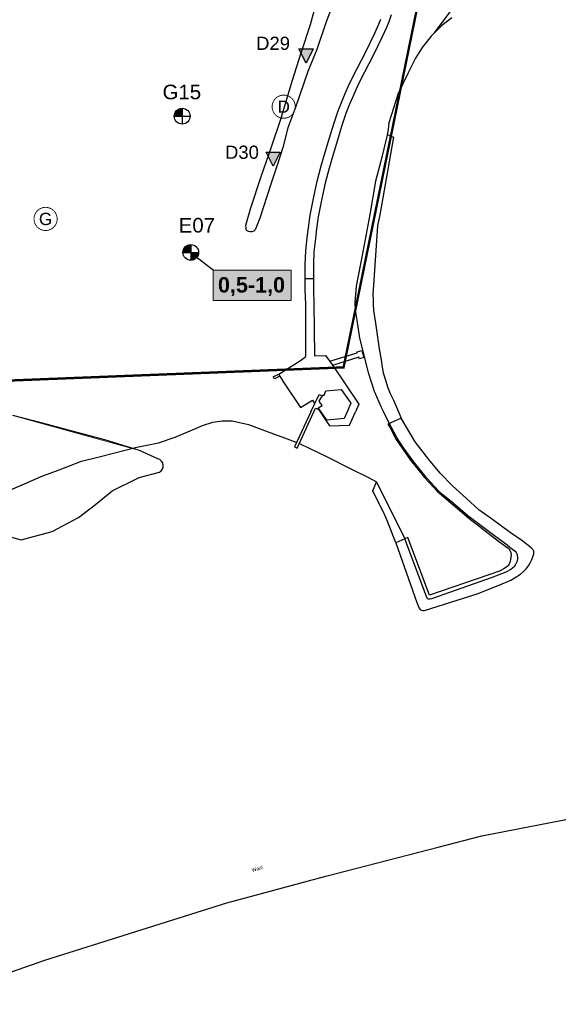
# Model space of a CAD drawing. Extents: x 158343 to 162498, y 431347 to 434500.
# Tile 60 of 220: x 159684 to 159914, y 433246 to 433668. Entities that reach past the tile are written whole.
import ezdxf
from ezdxf.enums import TextEntityAlignment as Align

# ---------------------------------------------------------------- set-up
doc = ezdxf.new("R2010")
doc.units = 0
doc.header["$LTSCALE"] = 10
doc.header["$MEASUREMENT"] = 0
doc.layers.get('Defpoints').update_dxf_attribs({"linetype": 'CONTINUOUS', "lineweight": 0})
for name, color, linetype in [('1.1-ALGEMEEN_VERKLARING', 7, 'CONTINUOUS'), ('1.1-ALGEMEEN_VERKLARING-TEKST', 7, 'CONTINUOUS'), ('33_trappen en balustraden', 252, 'CONTINUOUS'), ('44_plafonds', 8, 'CONTINUOUS'), ('47_binneninrichting', 8, 'CONTINUOUS'), ('BORING-MWH-NEW', 7, 'CONTINUOUS'), ('G04', 8, 'CONTINUOUS'), ('KLASSE-B-INDUSTRIE', 40, 'CONTINUOUS'), ('KWALITEIT-DIEPTE', 7, 'CONTINUOUS'), ('nieuw006m', 8, 'CONTINUOUS'), ('WB-STEEKMONSTER', 7, 'CONTINUOUS')]:
    doc.layers.add(name, color=color, linetype=linetype)
doc.layers.add('MEET', color=6, linetype='CONTINUOUS', plot=False)
doc.layers.add('Z07', color=7, linetype='CONTINUOUS', lineweight=5)
doc.styles.add('STANDAARD', font='arial.ttf')
doc.styles.add('Style-STANDARD', font='arial.ttf')
doc.styles.add('STYLE3', font='arialbd.ttf')
doc.styles.add('TXT_Copier', font='arial.ttf')

# ---------------------------------------------------------------- blocks, each defined once
blk = doc.blocks.new('BO-1.5M')
at = {"layer": 'BORING-MWH-NEW'}
blk.add_hatch(color=256, dxfattribs=at).paths.add_polyline_path([(-0.01, -1.34, 0.412919), (1.34, -0.01), (-0.01, -0.01)])
for p, q in [((-1.34, 0.13), (-0.01, 0.13)), ((-1.34, 0.11), (-0.01, 0.11)), ((-1.34, 0.1), (-0.01, 0.1)), ((-1.34, 0.09), (-0.01, 0.09)), ((-1.34, 0.08), (-0.01, 0.08)), ((-1.34, 0.07), (-0.01, 0.07)), ((-1.34, -0.01), (-1.34, 0.07)), ((-1.34, 0.05), (-0.01, 0.05)), ((-1.34, 0.04), (-0.01, 0.04)), ((-1.34, 0.03), (-0.01, 0.03)), ((-1.34, 0.02), (-0.01, 0.02)), ((-1.34, 0.01), (-0.01, 0.01)), ((-1.33, 0.2), (-0.01, 0.2)), ((-1.33, 0.19), (-0.01, 0.19)), ((-1.33, -0.01), (-1.33, 0.19)), ((-1.33, 0.18), (-0.01, 0.18)), ((-1.33, 0.16), (-0.01, 0.16)), ((-1.33, 0.15), (-0.01, 0.15)), ((-1.33, 0.14), (-0.01, 0.14)), ((-1.32, 0.26), (-0.01, 0.26)), ((-1.32, -0.01), (-1.32, 0.26)), ((-1.32, 0.25), (-0.01, 0.25)), ((-1.32, 0.24), (-0.01, 0.24)), ((-1.32, 0.22), (-0.01, 0.22)), ((-1.32, 0.21), (-0.01, 0.21)), ((-1.31, 0.31), (-0.01, 0.31)), ((-1.31, 0.3), (-0.01, 0.3)), ((-1.31, 0.29), (-0.01, 0.29)), ((-1.31, 0.27), (-0.01, 0.27)), ((-1.3, 0.35), (-0.01, 0.35)), ((-1.3, 0.33), (-0.01, 0.33)), ((-1.3, 0.32), (-0.01, 0.32)), ((-1.3, -0.01), (-1.3, 0.32)), ((-1.29, 0.38), (-0.01, 0.38)), ((-1.29, 0.37), (-0.01, 0.37)), ((-1.29, 0.36), (-0.01, 0.36)), ((-1.29, -0.01), (-1.29, 0.36)), ((-1.28, 0.41), (-0.01, 0.41)), ((-1.28, -0.01), (-1.28, 0.41)), ((-1.28, 0.4), (-0.01, 0.4)), ((-1.27, 0.44), (-0.01, 0.44)), ((-1.27, -0.01), (-1.27, 0.44)), ((-1.27, 0.43), (-0.01, 0.43)), ((-1.27, 0.42), (-0.01, 0.42)), ((-1.26, 0.47), (-0.01, 0.47)), ((-1.26, 0.46), (-0.01, 0.46)), ((-1.25, 0.49), (-0.01, 0.49)), ((-1.25, 0.48), (-0.01, 0.48)), ((-1.25, -0.01), (-1.25, 0.48)), ((-1.24, 0.52), (-0.01, 0.52)), ((-1.24, 0.51), (-0.01, 0.51)), ((-1.24, -0.01), (-1.24, 0.51)), ((-1.23, 0.54), (-0.01, 0.54)), ((-1.23, -0.01), (-1.23, 0.54)), ((-1.23, 0.53), (-0.01, 0.53)), ((-1.22, 0.57), (-0.01, 0.57)), ((-1.22, -0.01), (-1.22, 0.56)), ((-1.22, 0.55), (-0.01, 0.55)), ((-1.21, -0.01), (-1.21, 0.59)), ((-1.21, 0.58), (-0.01, 0.58)), ((-1.2, 0.6), (-0.01, 0.6)), ((-1.2, 0.59), (-0.01, 0.59)), ((-1.19, 0.63), (-0.01, 0.63)), ((-1.19, 0.61), (-0.01, 0.61)), ((-1.19, -0.01), (-1.19, 0.61)), ((-1.18, 0.64), (-0.01, 0.64)), ((-1.18, -0.01), (-1.18, 0.64)), ((-1.17, 0.66), (-0.01, 0.66)), ((-1.17, -0.01), (-1.17, 0.66)), ((-1.17, 0.65), (-0.01, 0.65)), ((-1.16, 0.68), (-0.01, 0.68)), ((-1.16, -0.01), (-1.16, 0.68)), ((-1.15, 0.69), (-0.01, 0.69)), ((-1.14, 0.71), (-0.01, 0.71)), ((-1.14, 0.7), (-0.01, 0.7)), ((-1.14, -0.01), (-1.14, 0.7)), ((-1.13, -0.01), (-1.13, 0.72)), ((-1.13, 0.72), (-0.01, 0.72)), ((-1.12, -0.01), (-1.12, 0.74)), ((-1.12, 0.74), (-0.01, 0.74)), ((-1.11, -0.01), (-1.11, 0.76)), ((-1.11, 0.75), (-0.01, 0.75)), ((-1.1, -0.01), (-1.1, 0.77)), ((-1.1, 0.77), (-0.01, 0.77)), ((-1.1, 0.76), (-0.01, 0.76)), ((-1.09, 0.79), (-0.01, 0.79)), ((-1.08, 0.8), (-0.01, 0.8)), ((-1.08, -0.01), (-1.08, 0.79)), ((-1.07, -0.01), (-1.07, 0.81)), ((-1.07, 0.81), (-0.01, 0.81)), ((-1.06, -0.01), (-1.06, 0.82)), ((-1.06, 0.82), (-0.01, 0.82)), ((-1.05, -0.01), (-1.05, 0.84)), ((-1.05, 0.83), (-0.01, 0.83)), ((-1.04, 0.85), (-0.01, 0.85)), ((-1.03, 0.86), (-0.01, 0.86)), ((-1.03, -0.01), (-1.03, 0.85)), ((-1.02, -0.01), (-1.02, 0.87)), ((-1.02, 0.87), (-0.01, 0.87)), ((-1.01, -0.01), (-1.01, 0.88)), ((-1.01, 0.88), (-0.01, 0.88)), ((-1, -0.01), (-1, 0.9)), ((-1, 0.9), (-0.01, 0.9)), ((-0.99, -0.01), (-0.99, 0.91)), ((-0.99, 0.91), (-0.01, 0.91)), ((-0.98, 0.92), (-0.01, 0.92)), ((-0.97, -0.01), (-0.97, 0.92)), ((-0.96, -0.01), (-0.96, 0.94)), ((-0.96, 0.93), (-0.01, 0.93)), ((-0.95, -0.01), (-0.95, 0.95)), ((-0.95, 0.94), (-0.01, 0.94)), ((-0.94, -0.01), (-0.94, 0.96)), ((-0.94, 0.96), (-0.01, 0.96)), ((-0.93, -0.01), (-0.93, 0.97)), ((-0.93, 0.97), (-0.01, 0.97)), ((-0.92, 0.98), (-0.01, 0.98)), ((-0.91, -0.01), (-0.91, 0.98)), ((-0.9, -0.01), (-0.9, 0.99)), ((-0.9, 0.99), (-0.01, 0.99)), ((-0.89, -0.01), (-0.89, 1.01)), ((-0.89, 1.01), (-0.01, 1.01)), ((-0.88, -0.01), (-0.88, 1.02)), ((-0.87, 1.02), (-0.01, 1.02)), ((-0.86, -0.01), (-0.86, 1.03)), ((-0.86, 1.03), (-0.01, 1.03)), ((-0.85, -0.01), (-0.85, 1.04)), ((-0.85, 1.04), (-0.01, 1.04)), ((-0.84, -0.01), (-0.84, 1.05)), ((-0.83, -0.01), (-0.83, 1.06)), ((-0.83, 1.05), (-0.01, 1.05)), ((-0.82, -0.01), (-0.82, 1.07)), ((-0.81, 1.07), (-0.01, 1.07)), ((-0.8, 1.08), (-0.01, 1.08)), ((-0.8, -0.01), (-0.8, 1.07)), ((-0.79, -0.01), (-0.79, 1.08)), ((-0.78, -0.01), (-0.78, 1.09)), ((-0.78, 1.09), (-0.01, 1.09)), ((-0.77, -0.01), (-0.77, 1.1)), ((-0.76, 1.1), (-0.01, 1.1)), ((-0.75, -0.01), (-0.75, 1.11)), ((-0.75, 1.11), (-0.01, 1.11)), ((-0.74, -0.01), (-0.74, 1.12)), ((-0.73, -0.01), (-0.73, 1.13)), ((-0.73, 1.13), (-0.01, 1.13)), ((-0.72, -0.01), (-0.72, 1.13)), ((-0.71, -0.01), (-0.71, 1.14)), ((-0.71, 1.14), (-0.01, 1.14)), ((-0.69, -0.01), (-0.69, 1.15)), ((-0.69, 1.15), (-0.01, 1.15)), ((-0.68, -0.01), (-0.68, 1.16)), ((-0.67, -0.01), (-0.67, 1.16)), ((-0.67, 1.16), (-0.01, 1.16)), ((-0.66, -0.01), (-0.66, 1.17)), ((-0.65, 1.18), (-0.01, 1.18)), ((-0.64, -0.01), (-0.64, 1.18)), ((-0.63, -0.01), (-0.63, 1.18)), ((-0.62, -0.01), (-0.62, 1.19)), ((-0.62, 1.19), (-0.01, 1.19)), ((-0.61, -0.01), (-0.61, 1.2)), ((-0.6, -0.01), (-0.6, 1.2)), ((-0.6, 1.2), (-0.01, 1.2)), ((-0.58, -0.01), (-0.58, 1.21)), ((-0.57, -0.01), (-0.57, 1.21)), ((-0.57, 1.21), (-0.01, 1.21)), ((-0.56, -0.01), (-0.56, 1.22)), ((-0.55, -0.01), (-0.55, 1.22)), ((-0.55, 1.22), (-0.01, 1.22)), ((-0.53, -0.01), (-0.53, 1.23)), ((-0.52, -0.01), (-0.52, 1.24)), ((-0.52, 1.24), (-0.01, 1.24)), ((-0.51, -0.01), (-0.51, 1.24)), ((-0.5, -0.01), (-0.5, 1.25)), ((-0.49, -0.01), (-0.49, 1.25)), ((-0.49, 1.25), (-0.01, 1.25)), ((-0.47, -0.01), (-0.47, 1.26)), ((-0.46, -0.01), (-0.46, 1.26)), ((-0.46, 1.26), (-0.01, 1.26)), ((-0.45, -0.01), (-0.45, 1.26)), ((-0.44, -0.01), (-0.44, 1.27)), ((-0.43, -0.01), (-0.43, 1.27)), ((-0.42, 1.27), (-0.01, 1.27)), ((-0.41, -0.01), (-0.41, 1.28)), ((-0.4, -0.01), (-0.4, 1.28)), ((-0.39, -0.01), (-0.39, 1.28)), ((-0.38, -0.01), (-0.38, 1.29)), ((-0.38, 1.29), (-0.01, 1.29)), ((-0.36, -0.01), (-0.36, 1.29)), ((-0.35, -0.01), (-0.35, 1.29)), ((-0.34, -0.01), (-0.34, 1.3)), ((-0.34, 1.3), (-0.01, 1.3)), ((-0.33, -0.01), (-0.33, 1.3)), ((-0.32, -0.01), (-0.32, 1.3)), ((-0.3, -0.01), (-0.3, 1.31)), ((-0.29, -0.01), (-0.29, 1.31)), ((-0.29, 1.31), (-0.01, 1.31)), ((-0.28, -0.01), (-0.28, 1.31)), ((-0.27, -0.01), (-0.27, 1.31)), ((-0.25, -0.01), (-0.25, 1.32)), ((-0.24, -0.01), (-0.24, 1.32)), ((-0.23, -0.01), (-0.23, 1.32)), ((-0.23, 1.32), (-0.01, 1.32)), ((-0.22, -0.01), (-0.22, 1.32)), ((-0.21, -0.01), (-0.21, 1.33)), ((-0.19, -0.01), (-0.19, 1.33)), ((-0.18, -0.01), (-0.18, 1.33)), ((-0.17, -0.01), (-0.17, 1.33)), ((-0.16, -0.01), (-0.16, 1.33)), ((-0.14, -0.01), (-0.14, 1.33)), ((-0.14, 1.33), (-0.01, 1.33)), ((-0.13, -0.01), (-0.13, 1.33)), ((-0.12, -0.01), (-0.12, 1.34)), ((-0.11, -0.01), (-0.11, 1.34)), ((-0.1, -0.01), (-0.1, 1.34)), ((-0.08, -0.01), (-0.08, 1.34)), ((-0.07, -0.01), (-0.07, 1.34)), ((-0.06, -0.01), (-0.06, 1.34)), ((-0.05, -0.01), (-0.05, 1.34)), ((-0.03, -0.01), (-0.03, 1.34)), ((-0.02, -0.01), (-0.02, 1.34)), ((-0.01, -0.01), (-0.01, 1.34)), ((-0.01, 1.34), (-0.01, -1.36)), ((-1.34, -0.01), (1.34, -0.01)), ((-1.34, -0.01), (-0.01, -0.01))]:
    blk.add_line(p, q, dxfattribs=at)
blk.add_circle((0, 0), 1.34, dxfattribs=at)
at = {"layer": 'BORING-MWH-NEW', "style": 'STANDAARD'}
blk.add_attdef('BNO', (-3.33, 3.08), '', height=2.5, dxfattribs=at)
blk = doc.blocks.new('BO-1M')
at = {"layer": 'BORING-MWH-NEW'}
for p, q in [((-1.33, 0.15), (0, 0.15)), ((-1.33, 0.13), (0, 0.13)), ((-1.33, 0.12), (0, 0.12)), ((-1.33, 0.11), (0, 0.11)), ((-1.33, 0.1), (0, 0.1)), ((-1.33, 0.08), (0, 0.08)), ((-1.33, 0.07), (0, 0.07)), ((-1.33, -0.01), (-1.33, 0.07)), ((-1.33, 0.06), (0, 0.06)), ((-1.33, 0.05), (0, 0.05)), ((-1.33, 0.04), (0, 0.04)), ((-1.33, 0.02), (0, 0.02)), ((-1.33, 0.01), (0, 0.01)), ((-1.32, 0.22), (0, 0.22)), ((-1.32, 0.21), (0, 0.21)), ((-1.32, -0.01), (-1.32, 0.2)), ((-1.32, 0.19), (0, 0.19)), ((-1.32, 0.18), (0, 0.18)), ((-1.32, 0.17), (0, 0.17)), ((-1.32, 0.16), (0, 0.16)), ((-1.31, 0.27), (0, 0.27)), ((-1.31, -0.01), (-1.31, 0.27)), ((-1.31, 0.25), (0, 0.25)), ((-1.31, 0.24), (0, 0.24)), ((-1.31, 0.23), (0, 0.23)), ((-1.3, 0.32), (0, 0.32)), ((-1.3, 0.3), (0, 0.3)), ((-1.3, 0.29), (0, 0.29)), ((-1.3, 0.28), (0, 0.28)), ((-1.29, 0.35), (0, 0.35)), ((-1.29, 0.34), (0, 0.34)), ((-1.29, 0.33), (0, 0.33)), ((-1.29, -0.01), (-1.29, 0.32)), ((-1.28, 0.39), (0, 0.39)), ((-1.28, 0.38), (0, 0.38)), ((-1.28, -0.01), (-1.28, 0.37)), ((-1.28, 0.36), (0, 0.36)), ((-1.27, 0.43), (0, 0.43)), ((-1.27, 0.41), (0, 0.41)), ((-1.27, -0.01), (-1.27, 0.41)), ((-1.27, 0.4), (0, 0.4)), ((-1.26, 0.45), (0, 0.45)), ((-1.26, -0.01), (-1.26, 0.45)), ((-1.26, 0.44), (0, 0.44)), ((-1.25, -0.01), (-1.25, 0.48)), ((-1.25, 0.47), (0, 0.47)), ((-1.25, 0.46), (0, 0.46)), ((-1.24, 0.5), (0, 0.5)), ((-1.24, 0.49), (0, 0.49)), ((-1.23, 0.52), (0, 0.52)), ((-1.23, 0.51), (0, 0.51)), ((-1.23, -0.01), (-1.23, 0.51)), ((-1.22, 0.55), (0, 0.55)), ((-1.22, 0.54), (0, 0.54)), ((-1.22, -0.01), (-1.22, 0.54)), ((-1.21, 0.57), (0, 0.57)), ((-1.21, -0.01), (-1.21, 0.57)), ((-1.21, 0.56), (0, 0.56)), ((-1.2, 0.6), (0, 0.6)), ((-1.2, -0.01), (-1.2, 0.59)), ((-1.2, 0.58), (0, 0.58)), ((-1.19, 0.61), (0, 0.61)), ((-1.18, 0.63), (0, 0.63)), ((-1.18, 0.62), (0, 0.62)), ((-1.18, -0.01), (-1.18, 0.62)), ((-1.17, 0.65), (0, 0.65)), ((-1.17, -0.01), (-1.17, 0.64)), ((-1.16, 0.67), (0, 0.67)), ((-1.16, 0.66), (0, 0.66)), ((-1.16, -0.01), (-1.16, 0.66)), ((-1.15, -0.01), (-1.15, 0.69)), ((-1.15, 0.68), (0, 0.68)), ((-1.14, 0.71), (0, 0.71)), ((-1.14, -0.01), (-1.14, 0.71)), ((-1.14, 0.69), (0, 0.69)), ((-1.13, 0.72), (0, 0.72)), ((-1.12, 0.73), (0, 0.73)), ((-1.12, -0.01), (-1.12, 0.73)), ((-1.11, 0.74), (0, 0.74)), ((-1.11, -0.01), (-1.11, 0.74)), ((-1.1, 0.77), (0, 0.77)), ((-1.1, 0.76), (0, 0.76)), ((-1.1, -0.01), (-1.1, 0.76)), ((-1.09, 0.78), (0, 0.78)), ((-1.09, -0.01), (-1.09, 0.78)), ((-1.08, 0.79), (0, 0.79)), ((-1.07, 0.8), (0, 0.8)), ((-1.07, -0.01), (-1.07, 0.8)), ((-1.06, 0.82), (0, 0.82)), ((-1.06, -0.01), (-1.06, 0.81)), ((-1.05, 0.83), (0, 0.83)), ((-1.05, -0.01), (-1.05, 0.83)), ((-1.04, 0.84), (0, 0.84)), ((-1.04, -0.01), (-1.04, 0.84)), ((-1.03, -0.01), (-1.03, 0.86)), ((-1.03, 0.85), (0, 0.85)), ((-1.02, 0.86), (0, 0.86)), ((-1.01, 0.88), (0, 0.88)), ((-1.01, -0.01), (-1.01, 0.87)), ((-1, 0.89), (0, 0.89)), ((-1, -0.01), (-1, 0.89)), ((-0.99, 0.9), (0, 0.9)), ((-0.99, -0.01), (-0.99, 0.9)), ((-0.98, -0.01), (-0.98, 0.92)), ((-0.98, 0.91), (0, 0.91)), ((-0.97, 0.93), (0, 0.93)), ((-0.97, -0.01), (-0.97, 0.93)), ((-0.96, 0.94), (0, 0.94)), ((-0.95, -0.01), (-0.95, 0.94)), ((-0.94, 0.95), (0, 0.95)), ((-0.94, -0.01), (-0.94, 0.95)), ((-0.93, -0.01), (-0.93, 0.97)), ((-0.93, 0.96), (0, 0.96)), ((-0.92, -0.01), (-0.92, 0.98)), ((-0.92, 0.97), (0, 0.97)), ((-0.91, 0.99), (0, 0.99)), ((-0.9, -0.01), (-0.9, 0.99)), ((-0.89, 1), (0, 1)), ((-0.89, -0.01), (-0.89, 1)), ((-0.88, 1.01), (0, 1.01)), ((-0.88, -0.01), (-0.88, 1.01)), ((-0.87, 1.02), (0, 1.02)), ((-0.87, -0.01), (-0.87, 1.02)), ((-0.86, -0.01), (-0.86, 1.03)), ((-0.85, 1.04), (0, 1.04)), ((-0.84, 1.05), (0, 1.05)), ((-0.84, -0.01), (-0.84, 1.04)), ((-0.83, -0.01), (-0.83, 1.05)), ((-0.82, 1.06), (0, 1.06)), ((-0.82, -0.01), (-0.82, 1.06)), ((-0.81, 1.07), (0, 1.07)), ((-0.81, -0.01), (-0.81, 1.07)), ((-0.79, 1.08), (0, 1.08)), ((-0.79, -0.01), (-0.79, 1.08)), ((-0.78, -0.01), (-0.78, 1.09)), ((-0.77, 1.1), (0, 1.1)), ((-0.77, -0.01), (-0.77, 1.1)), ((-0.76, 1.11), (0, 1.11)), ((-0.76, -0.01), (-0.76, 1.11)), ((-0.75, -0.01), (-0.75, 1.12)), ((-0.74, 1.12), (0, 1.12)), ((-0.73, -0.01), (-0.73, 1.12)), ((-0.72, 1.13), (0, 1.13)), ((-0.72, -0.01), (-0.72, 1.13)), ((-0.71, -0.01), (-0.71, 1.14)), ((-0.7, 1.15), (0, 1.15)), ((-0.7, -0.01), (-0.7, 1.15)), ((-0.68, 1.16), (0, 1.16)), ((-0.68, -0.01), (-0.68, 1.15)), ((-0.67, -0.01), (-0.67, 1.16)), ((-0.66, 1.17), (0, 1.17)), ((-0.66, -0.01), (-0.66, 1.17)), ((-0.65, -0.01), (-0.65, 1.18)), ((-0.64, 1.18), (0, 1.18)), ((-0.64, -0.01), (-0.64, 1.18)), ((-0.62, -0.01), (-0.62, 1.19)), ((-0.61, -0.01), (-0.61, 1.2)), ((-0.61, 1.19), (0, 1.19)), ((-0.6, -0.01), (-0.6, 1.2)), ((-0.59, 1.21), (0, 1.21)), ((-0.59, -0.01), (-0.59, 1.21)), ((-0.57, 1.22), (0, 1.22)), ((-0.57, -0.01), (-0.57, 1.21)), ((-0.56, -0.01), (-0.56, 1.22)), ((-0.55, -0.01), (-0.55, 1.23)), ((-0.54, 1.23), (0, 1.23)), ((-0.54, -0.01), (-0.54, 1.23)), ((-0.53, -0.01), (-0.53, 1.24)), ((-0.51, 1.24), (0, 1.24)), ((-0.51, -0.01), (-0.51, 1.24)), ((-0.5, -0.01), (-0.5, 1.25)), ((-0.49, -0.01), (-0.49, 1.25)), ((-0.48, 1.26), (0, 1.26)), ((-0.48, -0.01), (-0.48, 1.26)), ((-0.47, -0.01), (-0.47, 1.26)), ((-0.45, 1.27), (0, 1.27)), ((-0.45, -0.01), (-0.45, 1.27)), ((-0.44, -0.01), (-0.44, 1.27)), ((-0.43, -0.01), (-0.43, 1.27)), ((-0.42, -0.01), (-0.42, 1.28)), ((-0.41, 1.28), (0, 1.28)), ((-0.4, -0.01), (-0.4, 1.28)), ((-0.39, -0.01), (-0.39, 1.29)), ((-0.38, -0.01), (-0.38, 1.29)), ((-0.37, 1.29), (0, 1.29)), ((-0.37, -0.01), (-0.37, 1.29)), ((-0.36, -0.01), (-0.36, 1.3)), ((-0.34, -0.01), (-0.34, 1.3)), ((-0.33, 1.3), (0, 1.3)), ((-0.33, -0.01), (-0.33, 1.3)), ((-0.32, -0.01), (-0.32, 1.31)), ((-0.31, -0.01), (-0.31, 1.31)), ((-0.29, -0.01), (-0.29, 1.31)), ((-0.28, 1.32), (0, 1.32)), ((-0.28, -0.01), (-0.28, 1.32)), ((-0.27, -0.01), (-0.27, 1.32)), ((-0.26, -0.01), (-0.26, 1.32)), ((-0.25, -0.01), (-0.25, 1.32)), ((-0.23, -0.01), (-0.23, 1.33)), ((-0.22, 1.33), (0, 1.33)), ((-0.22, -0.01), (-0.22, 1.33)), ((-0.21, -0.01), (-0.21, 1.33)), ((-0.2, -0.01), (-0.2, 1.33)), ((-0.18, -0.01), (-0.18, 1.33)), ((-0.17, -0.01), (-0.17, 1.34)), ((-0.16, -0.01), (-0.16, 1.34)), ((-0.15, -0.01), (-0.15, 1.34)), ((-0.14, -0.01), (-0.14, 1.34)), ((-0.13, 1.34), (0, 1.34)), ((-0.12, -0.01), (-0.12, 1.34)), ((-0.11, -0.01), (-0.11, 1.34)), ((-0.1, -0.01), (-0.1, 1.34)), ((-0.09, -0.01), (-0.09, 1.34)), ((-0.07, -0.01), (-0.07, 1.34)), ((-0.06, -0.01), (-0.06, 1.35)), ((-0.05, -0.01), (-0.05, 1.35)), ((-0.04, -0.01), (-0.04, 1.35)), ((-0.03, -0.01), (-0.03, 1.35)), ((-0.01, -0.01), (-0.01, 1.35)), ((0, -0.01), (0, 1.35)), ((0, 1.35), (0, -1.34)), ((0, 1.34), (0, -1.35)), ((-1.33, 0), (0, 0)), ((-1.33, -0.01), (1.34, -0.01)), ((0, 0), (0, -1.33))]:
    blk.add_line(p, q, dxfattribs=at)
blk.add_circle((0, 0), 1.35, dxfattribs=at)
at = {"layer": 'BORING-MWH-NEW', "style": 'STANDAARD'}
blk.add_attdef('BNO', (-3.36, 2.9), '', height=2.5, dxfattribs=at)
blk = doc.blocks.new('STEEK')
at = {"layer": 'WB-STEEKMONSTER'}
blk.add_lwpolyline([(-2.7, 5.4), (2.7, 5.4), (0, 0)], close=True, dxfattribs=at)
blk.add_solid([(0, 0), (2.7, 5.4), (-2.7, 5.4)], dxfattribs=at)
at = {"layer": 'WB-STEEKMONSTER', "style": 'STANDAARD'}
blk.add_attdef('BNO', (-3.22, 8.87), '', height=5, dxfattribs=at)

msp = doc.modelspace()

# ---------------------------------------------------------------- hatches: boundary and pattern name
at = {"layer": 'KLASSE-B-INDUSTRIE'}
msp.add_hatch(color=256, dxfattribs=at).paths.add_polyline_path([(159766.52, 433560.63), (159799.93, 433560.63), (159799.93, 433547.64), (159766.52, 433547.64)])

# ---------------------------------------------------------------- linework, layer by layer
at = {"layer": '1.1-ALGEMEEN_VERKLARING', "const_width": 0.375}
for points in [[(159796.77, 433635.61, -1), (159796.77, 433625.69, -1), (159796.77, 433635.61)], [(159694.88, 433587.55, -1), (159694.88, 433577.63, -1), (159694.88, 433587.55)]]:
    msp.add_lwpolyline(points, format="xyb", dxfattribs=at)
at = {"layer": '33_trappen en balustraden', "flags": 128}
for points in [[(159817.63, 433674.12), (159814.85, 433666.62), (159811.02, 433655.1), (159807.09, 433645.75), (159802.03, 433630.71), (159798.58, 433621.61), (159796.42, 433613.2), (159794.05, 433606.02), (159791.06, 433597.01), (159786.53, 433582.97), (159784.5, 433577.97), (159783.98, 433577.41), (159783.09, 433577.11), (159782.42, 433577.09), (159781.69, 433577.16), (159781.14, 433577.43), (159780.77, 433577.88), (159780.65, 433578.78), (159780.64, 433579.99), (159782.7, 433587.39), (159787.08, 433600.78), (159791.53, 433613.4), (159795.6, 433625.31), (159800.46, 433641.51), (159804.26, 433653.74), (159808.27, 433665.8), (159810, 433672.06)], [(159838.42, 433502.05), (159839.41, 433500)], [(159839.41, 433500), (159841.87, 433494.96)], [(159640.05, 433445.45), (159646.65, 433449.36), (159657.1, 433454.7), (159666.14, 433459.14), (159673.77, 433463.19), (159679.89, 433466.53), (159685.9, 433469.13), (159692.96, 433472.26), (159701.81, 433475.55), (159710.32, 433478.91), (159718.35, 433480.81), (159733.92, 433484.87), (159743.14, 433486.79), (159750.3, 433489.12), (159757.76, 433492.29), (159762, 433494.15), (159766.45, 433495.63), (159770.43, 433496.14), (159774.66, 433496.14), (159781.73, 433494.6), (159789.68, 433491.62), (159797.16, 433488.83), (159802.33, 433486.85)], [(159841.87, 433494.96), (159844.85, 433489.46), (159846.07, 433487.37), (159848.1, 433484.44), (159849.95, 433481.82), (159853.1, 433477.48), (159856.98, 433472.75), (159861.16, 433468.1), (159863.46, 433465.75), (159869.33, 433460.97), (159875.54, 433455.6), (159882.99, 433450.02), (159887.57, 433446.61), (159890.18, 433444.73), (159892.35, 433443.04), (159893.59, 433442.07), (159893.91, 433441.8), (159894.12, 433441.67), (159895.23, 433440.74), (159895.86, 433440.29), (159896.29, 433439.71), (159896.68, 433438.84), (159896.76, 433437.31), (159896.61, 433436.07), (159896.45, 433435.51), (159896.02, 433434.59), (159895.36, 433433.63), (159893.96, 433432.52), (159891.77, 433431.36), (159885.58, 433428.85), (159860, 433419.99), (159859.31, 433419.81), (159858.73, 433419.81), (159858.44, 433419.94), (159858.2, 433420.21), (159857.91, 433420.87), (159848.67, 433445.63)], [(159803.45, 433486.42), (159804.14, 433486.15), (159814.83, 433480.98), (159826.13, 433475.34), (159832.46, 433472.15), (159835.23, 433470.73), (159836.49, 433470.05), (159848.67, 433445.63)]]:
    msp.add_lwpolyline(points, dxfattribs=at)
at = {"layer": '44_plafonds', "flags": 128}
for points in [[(159808.41, 433500), (159811.89, 433507.46)], [(159812.75, 433500), (159811.58, 433501.69), (159813.26, 433502.68), (159811.97, 433504.6), (159813.47, 433507.13)], [(159811.88, 433507.45), (159813.28, 433506.8)], [(159813.47, 433507.13), (159814.02, 433507.13), (159814.85, 433509.01), (159821.43, 433509.54), (159825.57, 433503.66), (159823.92, 433500)], [(159808.41, 433500), (159801.45, 433485.07), (159802.56, 433484.47), (159809.72, 433500)], [(159809.72, 433500), (159810.41, 433501.5), (159811.58, 433501.1), (159811.82, 433501.25)], [(159823.92, 433500), (159822.64, 433497.13), (159815.21, 433496.44), (159812.75, 433500)]]:
    msp.add_lwpolyline(points, dxfattribs=at)
at = {"layer": '47_binneninrichting', "flags": 128}
for points in [[(159861.28, 433662.22), (159868.91, 433672.35), (159875.75, 433678.46), (159879.67, 433682.68), (159881.37, 433684.7), (159882.68, 433686.86), (159883.43, 433689.03), (159883.74, 433691.72), (159878.75, 433714.26), (159872.11, 433736.13), (159867.5, 433750.94), (159864.87, 433759.63)], [(159794.71, 433516.17), (159803.92, 433521.96), (159806.28, 433523.72), (159806.23, 433535.48), (159806.19, 433546), (159806.01, 433552.31), (159805.94, 433557.62), (159806.01, 433563.27), (159806.19, 433568.8), (159806.83, 433574.57), (159807.32, 433578.79), (159808.12, 433584.13), (159809.53, 433591.33), (159811.08, 433598.76), (159812.8, 433605.3), (159814.54, 433611.14), (159816.37, 433617.34), (159818.17, 433623.27), (159820.09, 433628.91), (159821.74, 433633.09), (159823.09, 433636.29), (159824.54, 433639.59), (159825.83, 433642.3), (159828.26, 433647.03), (159831.89, 433654.08), (159835.7, 433662.08), (159837.54, 433665.97), (159838.38, 433668.19)], [(159842.69, 433669.94), (159841.69, 433667), (159840.77, 433664.59), (159838.88, 433660.58), (159835.05, 433652.52), (159831.39, 433645.42), (159828.99, 433640.74), (159827.74, 433638.13), (159826.33, 433634.9), (159825, 433631.76), (159823.4, 433627.69), (159821.51, 433622.19), (159819.74, 433616.34), (159817.92, 433610.14), (159816.19, 433604.35), (159814.51, 433597.96), (159812.98, 433590.63), (159811.59, 433583.53), (159810.8, 433578.33), (159810.33, 433574.18), (159809.71, 433568.54), (159809.53, 433563.19), (159809.46, 433557.62), (159809.53, 433552.39), (159809.71, 433546.06), (159809.74, 433535.49), (159809.93, 433523.99), (159814.67, 433524.11), (159817.74, 433519.85), (159828.91, 433503.22), (159827.46, 433500)], [(159868.74, 433668.68), (159864.45, 433665.45), (159859.93, 433660.85), (159856.03, 433656.06), (159853.16, 433651.44), (159849.97, 433645.08), (159845.79, 433636.23), (159841.74, 433623.73), (159841.44, 433620.86), (159840.88, 433617.85)], [(159840.88, 433617.85), (159838.3, 433607.33), (159836.02, 433598.79), (159833.64, 433584.44), (159830.68, 433568.45), (159827.82, 433553.85), (159827.23, 433546.84), (159827.4, 433543.52), (159828.05, 433539.26), (159829.27, 433531.57), (159832.91, 433516.9), (159835.51, 433508.8), (159838.42, 433502.05)], [(159841.04, 433618.7), (159843.78, 433617.54), (159837.87, 433584.36), (159836.9, 433579.62), (159834.92, 433550.04), (159834.99, 433548.23), (159835.07, 433546.15), (159835.17, 433543.42), (159836.05, 433537.96), (159837.67, 433526.98), (159838.54, 433522.3), (159838.91, 433519.14), (159839.36, 433516.68), (159840.53, 433513.19), (159841.26, 433510.74), (159842.4, 433507.87), (159843.75, 433505.01), (159845.89, 433500)], [(159809.47, 433556.99), (159805.95, 433556.94)], [(159816.49, 433521.68), (159828.27, 433525.24), (159828.2, 433525.65), (159830.14, 433526.24), (159831, 433523.28), (159829.19, 433522.62), (159828.93, 433523.33), (159817.61, 433519.87)], [(159792.28, 433514.98), (159794.71, 433516.17), (159795.15, 433515.26), (159792.84, 433514.12)], [(159792.32, 433514.99), (159792.76, 433514.08)], [(159795.15, 433515.26), (159796.36, 433513.09), (159804, 433501.9), (159809.04, 433504.95), (159810.01, 433503.51)], [(159811.62, 433501.13), (159812.39, 433500)], [(159812.39, 433500), (159816.44, 433494.01), (159824.93, 433494.35), (159827.46, 433500)], [(159845.89, 433500), (159847.02, 433497.34), (159841.4, 433494.73), (159842.12, 433493.37), (159844.92, 433488.14), (159851.05, 433479.26), (159857.08, 433471.91), (159862.54, 433465.82), (159875.93, 433454.4), (159888.62, 433444.59), (159892.84, 433441.6), (159893.19, 433441.15), (159893.51, 433440.77), (159893.91, 433439.78), (159894.05, 433438.78), (159893.87, 433436.76), (159893.67, 433435.85), (159892.96, 433434.23), (159892.46, 433433.75), (159890.9, 433432.79), (159889.08, 433431.82), (159859.14, 433421.52), (159849.96, 433446.22), (159844.76, 433443.85), (159841.31, 433452.7), (159839.59, 433456.81), (159837.95, 433460.03), (159834.9, 433466.23), (159836.49, 433470.05)], [(159844.76, 433443.85), (159853.74, 433418.3), (159854.72, 433415.88), (159855.16, 433415.36), (159855.73, 433415.05), (159856.34, 433414.92), (159857, 433414.92), (159879.56, 433422.12), (159889.21, 433425.99), (159893.92, 433427.87), (159897.62, 433430.14), (159898.2, 433430.61), (159899.52, 433431.77), (159900.46, 433432.78), (159901.52, 433434.09), (159902.23, 433435.33), (159902.94, 433436.72), (159903.7, 433438.73), (159903.82, 433439.25), (159903.86, 433439.77), (159903.79, 433440.31), (159903.59, 433440.89), (159902.76, 433441.64), (159899.17, 433444.59), (159893.24, 433448.68), (159886.67, 433453.52), (159880.28, 433458.1), (159875, 433462.85), (159869.02, 433468.3), (159863.76, 433473.75), (159858.83, 433479.55), (159853.08, 433487.18), (159847.02, 433497.34)]]:
    msp.add_lwpolyline(points, dxfattribs=at)
at = {"layer": 'Defpoints'}
msp.add_lwpolyline([(159680.8, 433498.43), (159735.09, 433483.44), (159742.96, 433479.88)], dxfattribs=at)
at = {"layer": 'G04', "flags": 128}
for points in [[(159862.88, 433313.62), (159881.57, 433318.44), (159949.84, 433331.72), (160000, 433340.66)], [(159408.32, 433142.86), (159492.19, 433183.69), (159559.7, 433214.44), (159626.82, 433241.49), (159694.55, 433265.18), (159772.41, 433289.77), (159814.83, 433301.24), (159862.88, 433313.62)]]:
    msp.add_lwpolyline(points, dxfattribs=at)
at = {"layer": 'KLASSE-B-INDUSTRIE', "color": 7, "lineweight": 5}
msp.add_lwpolyline([(159766.52, 433560.63), (159799.93, 433560.63), (159799.93, 433547.64), (159766.52, 433547.64)], close=True, dxfattribs=at)
at = {"layer": 'KWALITEIT-DIEPTE'}
msp.add_lwpolyline([(159766.52, 433560.63), (159758.6, 433566.8)], dxfattribs=at)
at = {"layer": 'MEET', "const_width": 1}
msp.add_lwpolyline([(159217.96, 434088.85), (159435.98, 434020.25), (159504.62, 433836.46), (159784.94, 433953.55), (159866.41, 433734.33), (159822.4, 433519.03), (159655.9, 433512.46), (159222.15, 433324.12), (159221.05, 433289.09), (159066.14, 433159.95), (158988.58, 433123), (158887.87, 433065.24), (158810.46, 433043.05), (158594.73, 433280.89), (158643.69, 433366.24), (158736.01, 433394.89), (158840.95, 433432.1), (158907.6, 433472.41), (158902.41, 433599.51), (159112.89, 433678.64), (159214.78, 433765.28), (159227.57, 433847.1)], close=True, dxfattribs=at)
at = {"layer": 'nieuw006m', "flags": 128}
msp.add_lwpolyline([(159742.96, 433479.88), (159735.09, 433483.44), (159727.67, 433485.69), (159720.25, 433487.94), (159704.66, 433492.12), (159693.52, 433495.18), (159680.8, 433498.43)], dxfattribs=at)
msp.add_lwpolyline([(159678.78, 433446.77), (159684.43, 433445.2), (159697.69, 433448.72), (159708.97, 433454.72), (159716.27, 433460.34), (159723.38, 433466.23), (159734.98, 433471.85), (159743.65, 433474.2, 0.681252), (159742.96, 433479.88)], format="xyb", dxfattribs=at)

# ---------------------------------------------------------------- block references
at = {"layer": 'BORING-MWH-NEW', "xscale": 2.5, "yscale": 2.5, "zscale": 2.5}
msp.add_blockref('BO-1M', (159753.34, 433626.57), dxfattribs=at).add_auto_attribs({'BNO': 'G15'})
at = {"layer": 'BORING-MWH-NEW'}
ref = msp.add_blockref('BO-1.5M', (159757.03, 433568.23), dxfattribs=dict(at, xscale=2.5, yscale=2.5, zscale=2.5))
ref.add_attrib('BNO', 'E07', (159751.86, 433576.77), dxfattribs={"height": 6.25, "style": 'STANDAARD'})
at = {"layer": 'WB-STEEKMONSTER'}
ref = msp.add_blockref('STEEK', (159806.33, 433649.32), dxfattribs=dict(at, xscale=1.13, yscale=1.13, zscale=1.13))
ref.add_attrib('BNO', 'D29', (159784.98, 433654.97), dxfattribs={"height": 5.65, "style": 'STANDAARD'})
ref = msp.add_blockref('STEEK', (159792.26, 433605.14), dxfattribs=dict(at, xscale=1.13, yscale=1.13, zscale=1.13))
ref.add_attrib('BNO', 'D30', (159771.68, 433608.33), dxfattribs={"height": 5.65, "style": 'STANDAARD'})

# ---------------------------------------------------------------- texts
at = {"layer": '1.1-ALGEMEEN_VERKLARING-TEKST', "style": 'TXT_Copier'}
for s, p in [('D', (159796.77, 433630.65)), ('G', (159694.88, 433582.59))]:
    msp.add_text(s, height=5.25, rotation=0, dxfattribs=at).set_placement(p, align=Align.MIDDLE_CENTER)
at = {"layer": 'KWALITEIT-DIEPTE', "color": 7, "style": 'STYLE3'}
msp.add_text('0,5-1,0', height=6.6, dxfattribs=at).set_placement((159782.99, 433551.06), align=Align.CENTER)
at = {"layer": 'Z07', "style": 'Style-STANDARD'}
msp.add_text('Waal', height=1.5, rotation=18.1268, dxfattribs=at).set_placement((159783.41, 433302.93))

doc.saveas('drawing.dxf')
